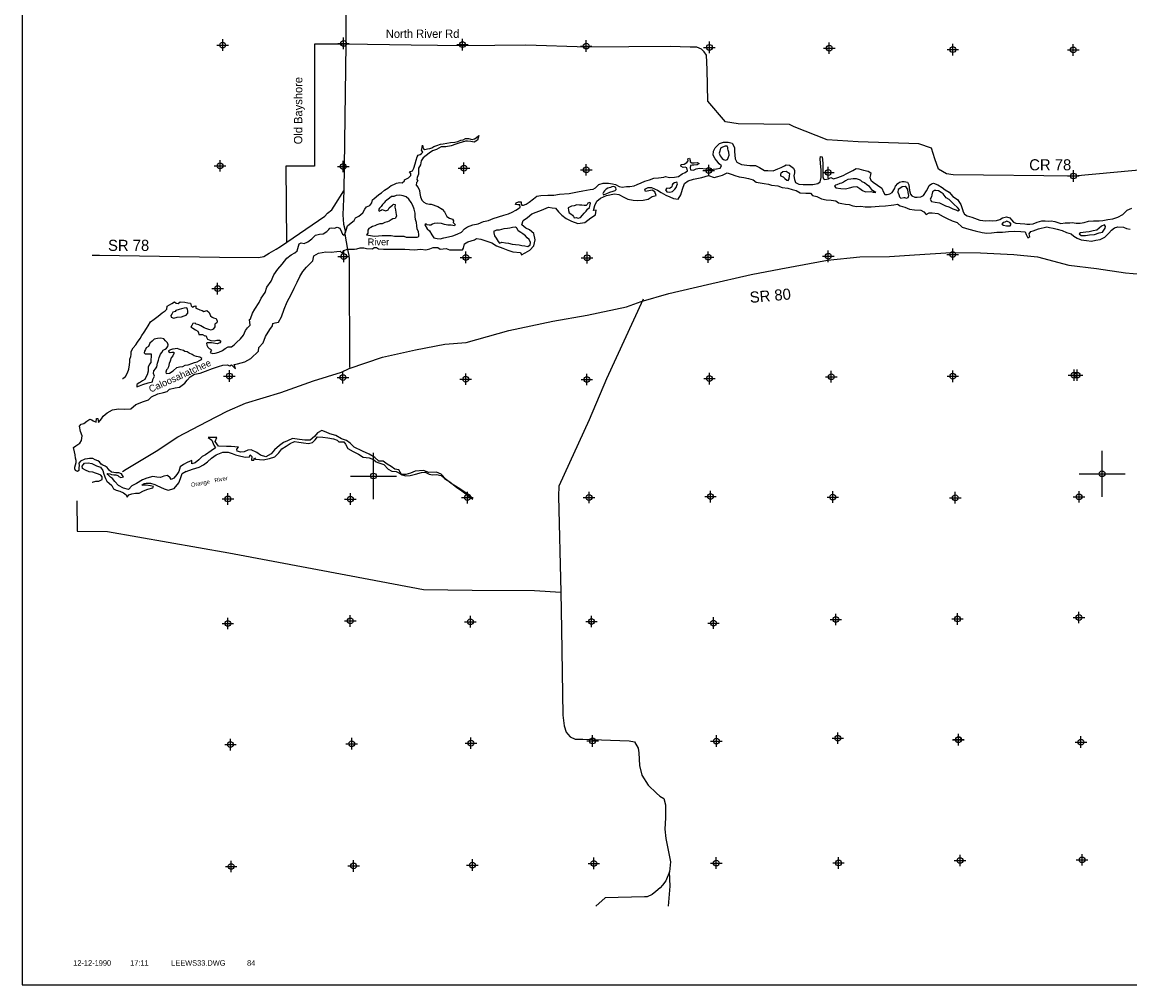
# Model space of a CAD drawing. Extents: x 237372 to 333372, y 833804 to 897635.
# Tile 1 of 3: x 237372 to 285353, y 834635 to 876345. Entities that reach past the tile are written whole.
import ezdxf
from ezdxf.enums import TextEntityAlignment as Align

# ---------------------------------------------------------------- set-up
doc = ezdxf.new("R2010")
doc.units = 0
doc.header["$LTSCALE"] = 800
doc.header["$PDMODE"] = 34
doc.header["$PDSIZE"] = 250
doc.layers.get('0').update_dxf_attribs({"linetype": 'CONTINUOUS'})
for name, color, linetype in [('BORDER', 1, 'CONTINUOUS'), ('MAJROADS', 9, 'CONTINUOUS'), ('SEC', 2, 'CONTINUOUS'), ('TEXT', 7, 'CONTINUOUS'), ('WATER', 4, 'CONTINUOUS')]:
    doc.layers.add(name, color=color, linetype=linetype)

# ---------------------------------------------------------------- blocks, each defined once
blk = doc.blocks.new('TICK')
at = {"color": 0}
for points in [[(500, 0), (500, 1000)], [(0, 500), (1000, 500)]]:
    blk.add_lwpolyline(points, dxfattribs=at)
blk.add_point((500, 500), dxfattribs=at)
blk = doc.blocks.new('LOGON')
at = {"color": 0}
blk.add_attdef('DATE', text='', height=1, dxfattribs=at).set_placement((-1.87, 1.76), align=Align.RIGHT)
for tag, p in [('TIME', (1.56, 1.76)), ('DRAWING', (8.97, 1.76)), ('OPERATOR', (22.66, 1.76))]:
    blk.add_attdef(tag, p, '', height=1, dxfattribs=at)

msp = doc.modelspace()

# ---------------------------------------------------------------- linework, layer by layer
at = {"layer": 'BORDER', "color": 0}
msp.add_lwpolyline([(237372, 834635), (333372, 834635), (333372, 897635), (237372, 897635)], close=True, dxfattribs=at)
at = {"layer": 'MAJROADS', "color": 0}
for points in [[(251483, 885978), (251426, 880574), (251374, 878070), (251389, 876729), (251387, 875388), (251314, 870093), (251306, 869037), (251257, 867990), (251296, 867596), (251361, 867311), (251343, 867152), (251463, 866489), (251529, 866229), (251536, 866086), (251543, 865860), (251551, 861386)], [(251387, 875388), (250037, 875388), (250037, 870103), (248787, 870103), (248817, 866803)], [(288100, 870142), (282935, 869678), (277706, 869734), (277405, 869770), (277063, 869982), (276899, 870419), (276760, 870889), (276217, 871078), (273586, 871156), (272246, 871242), (270809, 871814), (270609, 871916), (268380, 871941), (267836, 872021), (267072, 872923), (267041, 874298), (267012, 874909), (266921, 875061), (266804, 875171), (266595, 875256), (266310, 875258), (265439, 875290), (261861, 875267), (259189, 875345), (256499, 875324), (254228, 875349), (251387, 875388)], [(240408, 866254), (240718, 866254), (245921, 866165), (247605, 866152), (247840, 866184), (248076, 866333), (248371, 866507), (248564, 866631), (250476, 867932), (250603, 868065), (250780, 868207), (250890, 868365), (251306, 869037)], [(241713, 856881), (241881, 856976), (243170, 857761), (244114, 858373), (245386, 859049), (246253, 859494), (247053, 859839), (248574, 860303), (249995, 860802), (251206, 861185), (251542, 861333), (252980, 861831), (254408, 862154), (255684, 862394), (256598, 862461), (258456, 862990), (260362, 863384), (261848, 863655), (263544, 864017), (264192, 864246), (265377, 864588), (267065, 864984), (268947, 865411), (270231, 865651), (271868, 865955), (272255, 866027), (273656, 866183), (274947, 866188), (276020, 866262), (277606, 866365), (278879, 866346), (280329, 866274), (281351, 866173), (282714, 865809), (283911, 865672), (285158, 865477), (286499, 865373)], [(264269, 864348), (262683, 860890), (261932, 859119), (260612, 856247), (260600, 855803), (260703, 851654), (260741, 850045), (260797, 846325), (260844, 845855), (260934, 845578), (261009, 845502), (261117, 845375), (261326, 845282), (261661, 845279), (263663, 845214), (263897, 845170), (264054, 844892), (264078, 844683), (264107, 844138), (264221, 843726), (264486, 843280), (264852, 842934), (264994, 842816), (265161, 842714), (265242, 842437), (265241, 842202), (265246, 841867), (265209, 841381), (265256, 840970), (265321, 840610), (265450, 839963), (265413, 839536), (265259, 839144), (265116, 838952), (265006, 838836), (264820, 838678), (264668, 838545), (264450, 838454), (264324, 838455), (262631, 838409), (262217, 838045)], [(239735, 855600), (239750, 854292), (241065, 854274), (246321, 853355), (251625, 852360), (254763, 851766), (256858, 851734), (259564, 851722), (260703, 851654)], [(265374, 838045), (265442, 838916), (265413, 839536)]]:
    msp.add_lwpolyline(points, dxfattribs=at)
at = {"layer": 'SEC', "color": 0}
for p in [(251294, 875424), (246058, 875352), (256445, 875370), (261805, 875307), (267141, 875253), (272334, 875216), (277686, 875153), (282904, 875142), (245946, 870118), (251281, 870088), (256508, 870018), (261809, 869947), (267111, 869917), (272288, 869830), (282908, 869679), (277678, 866281), (251302, 866189), (256589, 866152), (261842, 866140), (267087, 866162), (272291, 866201), (245841, 864799), (246348, 861013), (277683, 861002), (282937, 861049), (283071, 861048), (251266, 860944), (256586, 860874), (261830, 860862), (267143, 860900), (272422, 860981), (256658, 855746), (261928, 855751), (267190, 855789), (272485, 855769), (277789, 855740), (283151, 855778), (246285, 855685), (251589, 855681), (272616, 850464), (277886, 850486), (283148, 850550), (246281, 850289), (251586, 850402), (256788, 850366), (262033, 850379), (267320, 850309), (262081, 845201), (267443, 845197), (272705, 845320), (277925, 845249), (277933, 845258), (246395, 845043), (251649, 845082), (256810, 845104), (283236, 845154), (262136, 839897), (267439, 839910), (272735, 839915), (277997, 840021), (283281, 840050), (246425, 839765), (251729, 839786), (256874, 839825)]:
    msp.add_point(p, dxfattribs=at)
at = {"layer": 'WATER', "color": 0}
for points in [[(241713, 860912), (241729, 860904), (241847, 860995), (241932, 861145), (241992, 861313), (242018, 861497), (242036, 861622), (242036, 861748), (242087, 861865), (242096, 861940), (242089, 862082), (242182, 862232), (242292, 862357), (242368, 862482), (242478, 862641), (242554, 862774), (242664, 862916), (242765, 863066), (242833, 863183), (242935, 863366), (243095, 863483), (243271, 863599), (243440, 863757), (243574, 863839), (243642, 863914), (243651, 864032), (243760, 864098), (243853, 864156), (243971, 864222), (244037, 864171), (244129, 864154), (244213, 864220), (244414, 864219), (244556, 864185), (244665, 864167), (244690, 864058), (244748, 863999), (244823, 864032), (244899, 864057), (244898, 863956), (245015, 863905), (245074, 863880), (245166, 863846), (245241, 863812), (245375, 863853), (245467, 863768), (245533, 863626), (245599, 863566), (245666, 863533), (245775, 863498), (245824, 863389), (245807, 863314), (245723, 863256), (245714, 863147), (245646, 863047), (245554, 863006), (245462, 863023), (245328, 863066), (245253, 863100), (245186, 863150), (245119, 863184), (245019, 863227), (244910, 863261), (244861, 863303), (244768, 863287), (244726, 863195), (244675, 863137), (244767, 863086), (244884, 863018), (244984, 862951), (245008, 862884), (245025, 862817), (245184, 862816), (245292, 862756), (245334, 862764), (245351, 862697), (245400, 862605), (245475, 862579), (245551, 862553), (245693, 862544), (245802, 862560), (245869, 862560), (245919, 862568), (245978, 862526), (245935, 862450), (245826, 862409), (245659, 862436), (245567, 862453), (245449, 862445), (245382, 862454), (245357, 862429), (245365, 862345), (245415, 862261), (245473, 862202), (245531, 862177), (245581, 862126), (245548, 862085), (245522, 862034), (245614, 861992), (245731, 862000), (245891, 862040), (246050, 862123), (246168, 862198), (246302, 862272), (246436, 862280), (246554, 862363), (246664, 862471), (246832, 862629), (246959, 862779), (247052, 862979), (247137, 863096), (247247, 863221), (247215, 863455), (247265, 863497), (247351, 863731), (247452, 863914), (247638, 864198), (247732, 864381), (247892, 864632), (247978, 864866), (248164, 865124), (248274, 865399), (248452, 865641), (248629, 865866), (248840, 866116), (249025, 866265), (249185, 866357), (249286, 866440), (249346, 866640), (249372, 866741), (249464, 866782), (249581, 866756), (249741, 866830), (249918, 866955), (249977, 867013), (250086, 867121), (250254, 867153), (250413, 867177), (250573, 867269), (250657, 867360), (250699, 867418), (250767, 867426), (250900, 867417), (251018, 867458), (251127, 867424), (251209, 867256), (251242, 867164), (251317, 867121), (251377, 867230), (251402, 867338), (251471, 867514), (251622, 867647), (251757, 867755), (251816, 867863), (251959, 867938), (252127, 868079), (252221, 868237), (252288, 868337), (252431, 868404), (252516, 868512), (252550, 868646), (252617, 868704), (252710, 868770), (252819, 868878), (252937, 868953), (253072, 869069), (253215, 869152), (253350, 869268), (253467, 869309), (253593, 869367), (253736, 869400), (253836, 869382), (253929, 869474), (253937, 869516), (254021, 869557), (254114, 869598), (254207, 869698), (254207, 869790), (254149, 869858), (254275, 869899), (254343, 870024), (254403, 870199), (254445, 870358), (254488, 870509), (254531, 870584), (254615, 870617), (254674, 870658), (254733, 870716), (254674, 870800), (254700, 870918), (254709, 871010), (254742, 870875), (254809, 870825), (254926, 870849), (255035, 870873), (255119, 870906), (255203, 870964), (255329, 871006), (255488, 871055), (255614, 871079), (255765, 871095), (255924, 871136), (256109, 871151), (256251, 871167), (256377, 871225), (256478, 871249), (256570, 871299), (256713, 871298), (256863, 871263), (256964, 871296), (257040, 871338), (257157, 871429), (257089, 871228), (256955, 871146), (256804, 871180), (256662, 871181), (256570, 871190), (256435, 871141), (256293, 871108), (256158, 871059), (255949, 870985), (255731, 870944), (255521, 870937), (255319, 870821), (255143, 870764), (255009, 870664), (254874, 870573), (254739, 870473), (254663, 870332), (254620, 870156), (254535, 870014), (254543, 869872), (254534, 869755), (254482, 869613), (254465, 869521), (254515, 869453), (254456, 869395), (254438, 869286), (254530, 869185), (254579, 869051), (254603, 868917), (254628, 868774), (254685, 868631), (254768, 868547), (254869, 868488), (255011, 868453), (255094, 868461), (255379, 868359), (255562, 868240), (255662, 868131), (255720, 868013), (255761, 867921), (255878, 867845), (256011, 867802), (256053, 867735), (256044, 867668), (256085, 867617), (256135, 867575), (256102, 867517), (255951, 867551), (255809, 867544), (255666, 867578), (255533, 867621), (255374, 867639), (255223, 867623), (255147, 867590), (255072, 867549), (254996, 867549), (254921, 867566), (254879, 867609), (254821, 867567), (254912, 867391), (255020, 867298), (255111, 867130), (255202, 867003), (255344, 866969), (255486, 866951), (255638, 867001), (255839, 867049), (256032, 867082), (256216, 867156), (256401, 867247), (256536, 867388), (256662, 867471), (256897, 867562), (257124, 867610), (257359, 867701), (257577, 867758), (257770, 867832), (258005, 867906), (258232, 867980), (258433, 868037), (258601, 868112), (258752, 868203), (258870, 868269), (258937, 868335), (258930, 868428), (258838, 868428), (258737, 868446), (258771, 868512), (258872, 868562), (258981, 868553), (258988, 868452), (259013, 868410), (259089, 868410), (259198, 868459), (259332, 868551), (259526, 868692), (259661, 868800), (259845, 868840), (260138, 868855), (260406, 868853), (260649, 868885), (261060, 868924), (261429, 868989), (261655, 869038), (261823, 869062), (261982, 869094), (262100, 869110), (262201, 869168), (262352, 869309), (262545, 869367), (262771, 869365), (262939, 869339), (263072, 869305), (263231, 869228), (263365, 869202), (263557, 869218), (263700, 869217), (263884, 869249), (264019, 869315), (264178, 869389), (264346, 869455), (264539, 869513), (264732, 869587), (264942, 869602), (265160, 869634), (265244, 869659), (265419, 869607), (265629, 869623), (265805, 869663), (265956, 869771), (266091, 869829), (266192, 869904), (266159, 870038), (266092, 870055), (266000, 870047), (265900, 870107), (265917, 870182), (266051, 870198), (266169, 870264), (266228, 870331), (266212, 870423), (266279, 870456), (266303, 870347), (266303, 870288), (266378, 870246), (266487, 870245), (266604, 870261), (266704, 870219), (266604, 870161), (266461, 870145), (266394, 870154), (266319, 870129), (266310, 870029), (266326, 869945), (266451, 869935), (266561, 869985), (266712, 870017), (267021, 869990), (267172, 869964), (267297, 869972), (267448, 869987), (267608, 870020), (267658, 870120), (267567, 870204), (267459, 870331), (267384, 870423), (267310, 870583), (267319, 870759), (267387, 870901), (267463, 870976), (267573, 871092), (267757, 871141), (267958, 871148), (268126, 871105), (268225, 870920), (268224, 870744), (268239, 870577), (268263, 870418), (268329, 870275), (268538, 870181), (268764, 870146), (268890, 870137), (269132, 870135), (269316, 870042), (269525, 869924), (269675, 869914), (269910, 869904), (270103, 869987), (270246, 870044), (270397, 870119), (270473, 870168), (270615, 870151), (270781, 870024), (270823, 869923), (270822, 869814), (270796, 869689), (270828, 869530), (270869, 869395), (271020, 869327), (271204, 869309), (271380, 869308), (271623, 869315), (271841, 869356), (271942, 869422), (271985, 869614), (271987, 869932), (271947, 870234), (271940, 870418), (271957, 870527), (272024, 870510), (272056, 870233), (272054, 869982), (272061, 869790), (272052, 869639), (272076, 869555), (272143, 869521), (272294, 869554), (272403, 869611), (272520, 869552), (272705, 869609), (272940, 869700), (273100, 869783), (273234, 869857), (273360, 869915), (273503, 870006), (273620, 869989), (273812, 869937), (274021, 869885), (274130, 869809), (274121, 869726), (274095, 869609), (274128, 869500), (274236, 869415), (274419, 869288), (274603, 869153), (274677, 868985), (274743, 868876), (274835, 868875), (274953, 868908), (275054, 868966), (275164, 869116), (275206, 869241), (275299, 869358), (275375, 869416), (275484, 869440), (275584, 869440), (275718, 869414), (275776, 869296), (275808, 869053), (275849, 868894), (275915, 868818), (276032, 868767), (276141, 868758), (276292, 868773), (276418, 868840), (276545, 869040), (276596, 869131), (276664, 869273), (276756, 869340), (276848, 869364), (277032, 869296), (277216, 869186), (277349, 869085), (277533, 868983), (277690, 868789), (277882, 868654), (278032, 868444), (278097, 868234), (278138, 868125), (278188, 868032), (278305, 867948), (278514, 867888), (278848, 867768), (279116, 867741), (279258, 867757), (279409, 867731), (279576, 867755), (279719, 867788), (279837, 867871), (280013, 867911), (280155, 867860), (280221, 867776), (280313, 867675), (280413, 867632), (280605, 867614), (280798, 867613), (280890, 867596), (281024, 867586), (281158, 867611), (281334, 867685), (281536, 867742), (281686, 867733), (281829, 867724), (281946, 867739), (282105, 867713), (282239, 867662), (282364, 867628), (282548, 867652), (282749, 867650), (282883, 867666), (282945, 867656), (283029, 867630), (283196, 867629), (283372, 867670), (283557, 867719), (283783, 867742), (284017, 867741), (284185, 867756), (284403, 867797), (284621, 867829), (284839, 867894), (285049, 868010), (285243, 868201), (285444, 868284)], [(240408, 856420), (240424, 856414), (240559, 856455), (240701, 856454), (240835, 856529), (240845, 856638), (240786, 856713), (240686, 856764), (240553, 856799), (240427, 856841), (240268, 856868), (240110, 856927), (239984, 857004), (239968, 857104), (240011, 857171), (240078, 857237), (240229, 857245), (240388, 857227), (240588, 857125), (240772, 857057), (240863, 856914), (240912, 856754), (240978, 856570), (241036, 856460), (241144, 856376), (241252, 856266), (241335, 856132), (241444, 856072), (241598, 856022), (241757, 855948), (241874, 855863), (241924, 855771), (241991, 855871), (242126, 855912), (242276, 855937), (242436, 855944), (242629, 856035), (242822, 856109), (243031, 856167), (243065, 856225), (242931, 856260), (242739, 856277), (242563, 856278), (242656, 856362), (242748, 856369), (242932, 856368), (243116, 856317), (243199, 856266), (243358, 856199), (243517, 856122), (243701, 856063), (243952, 856137), (244163, 856378), (244231, 856579), (244308, 856788), (244474, 856891), (244476, 856879), (244744, 856970), (245046, 857068), (245222, 857160), (245399, 857293), (245576, 857459), (245769, 857600), (246063, 857716), (246289, 857715), (246473, 857655), (246615, 857604), (246841, 857544), (247050, 857501), (247217, 857509), (247251, 857600), (247326, 857533), (247309, 857374), (247409, 857374), (247435, 857465), (247476, 857415), (247652, 857397), (247819, 857388), (248088, 857445), (248322, 857511), (248491, 857686), (248626, 857852), (248811, 857977), (248987, 858093), (249172, 858176), (249364, 858141), (249557, 858115), (249774, 858089), (249942, 858138), (250068, 858246), (250161, 858371), (250395, 858370), (250613, 858335), (250856, 858292), (251014, 858233), (251089, 858157), (251307, 858156), (251382, 858055), (251481, 857878), (251715, 857743), (251940, 857625), (252149, 857498), (252400, 857463), (252592, 857395), (252701, 857294), (252826, 857251), (253035, 857183), (253226, 856973), (253385, 856897), (253569, 856870), (253711, 856803), (253836, 856735), (253987, 856684), (254179, 856708), (254414, 856757), (254666, 856831), (254833, 856847), (255000, 856754), (255143, 856736), (255327, 856752), (255528, 856700), (255669, 856566), (255903, 856422), (256194, 856178), (256420, 856034), (256653, 855865), (256895, 855680), (256779, 855831), (256603, 855941), (256328, 856127), (255961, 856355), (255744, 856532), (255528, 856759), (255327, 856852), (254992, 856829), (254750, 856922), (254398, 856891), (254188, 856800), (253987, 856742), (253803, 856744), (253695, 856945), (253519, 856971), (253361, 857089), (253177, 857199), (253011, 857317), (252826, 857327), (252643, 857487), (252401, 857631), (252117, 857758), (251758, 857927), (251575, 858104), (251416, 858214), (251207, 858290), (250957, 858442), (250698, 858502), (250547, 858579), (250347, 858647), (250162, 858556), (250036, 858389), (249850, 858239), (249616, 858232), (249382, 858259), (249089, 858302), (248871, 858211), (248694, 858128), (248518, 858004), (248307, 857812), (248164, 857646), (247921, 857513), (247703, 857581), (247536, 857699), (247286, 857818), (247143, 857794), (246992, 857728), (246842, 857720), (246691, 857754), (246666, 857838), (246742, 857930), (246583, 857939), (246433, 857957), (246223, 857958), (245880, 857977), (245739, 858170), (245807, 858354), (245430, 858356), (245588, 858238), (245679, 858011), (245746, 857902), (245561, 857777), (245317, 857603), (245166, 857520), (245023, 857387), (244871, 857254), (244729, 857213), (244729, 857347), (244520, 857272), (244360, 857173), (244217, 857073), (244166, 856881), (244073, 856747), (243946, 856580), (243829, 856531), (243779, 856607), (243662, 856699), (243503, 856675), (243369, 856609), (243210, 856635), (243026, 856653), (242766, 856587), (242581, 856521), (242329, 856363), (242119, 856256), (241984, 856097), (241767, 856149), (241541, 856276), (241383, 856436), (241292, 856578), (241200, 856629), (241084, 856739), (241050, 856789), (241172, 856778), (241239, 856744), (241348, 856735), (241423, 856726), (241515, 856700), (241557, 856666), (241648, 856615), (241758, 856640), (241724, 856699), (241675, 856774), (241566, 856817), (241432, 856818), (241348, 856835), (241248, 856853), (241140, 856937), (241057, 857055), (240965, 857106), (240873, 857148), (240798, 857191), (240723, 857292), (240648, 857334), (240531, 857377), (240431, 857444), (240364, 857445), (240289, 857445), (240197, 857421), (240088, 857405), (239894, 857323), (239827, 857231), (239843, 857139), (239834, 857038), (239834, 856988), (239825, 856921), (239766, 856879), (239682, 856914), (239658, 856989), (239658, 857064), (239676, 857165), (239718, 857265), (239719, 857357), (239686, 857450), (239665, 857592), (239640, 857735), (239591, 857911), (239692, 857994), (239869, 858102), (239945, 858219), (239971, 858428), (239896, 858604), (239856, 858839), (239923, 858931), (240041, 858955), (240167, 859055), (240310, 859138), (240385, 859121), (240452, 859078), (240577, 859011), (240595, 859170), (240645, 859178), (240677, 859002), (240804, 859160), (240888, 859269), (241057, 859418), (241292, 859543), (241552, 859591), (241819, 859573), (242087, 859597), (242298, 859772), (242625, 859904), (242843, 859978), (242970, 860111), (243247, 860235), (243490, 860292), (243649, 860342), (243750, 860450), (244002, 860507), (244194, 860523), (244413, 860706), (244514, 860831), (244657, 860981), (244834, 861089), (245077, 861138), (245320, 861229), (245622, 861336), (245874, 861426), (246059, 861476), (246251, 861500), (246368, 861457), (246435, 861499), (246610, 861322), (246553, 861515), (246704, 861539), (247022, 861629), (247283, 861779), (247603, 862087), (247629, 862254), (247806, 862454), (247908, 862721), (248102, 863030), (248212, 863180), (248237, 863289), (248330, 863322), (248480, 863346), (248607, 863580), (248726, 863914), (248845, 864223), (249023, 864549), (249150, 864825), (249286, 865075), (249404, 865326), (249531, 865534), (249683, 865726), (249961, 866009), (250012, 866218), (250205, 866334), (250532, 866400), (250758, 866373), (251001, 866405), (251152, 866421), (251227, 866337), (251311, 866454), (251462, 866512), (251596, 866511), (251764, 866510), (251873, 866526), (252015, 866567), (252174, 866566), (252291, 866540), (252551, 866522), (252618, 866581), (252719, 866580), (252810, 866529), (253020, 866511), (253237, 866510), (253430, 866509), (253648, 866508), (253949, 866506), (254351, 866487), (254636, 866502), (254862, 866476), (255029, 866517), (255172, 866583), (255381, 866582), (255473, 866514), (255733, 866538), (255883, 866487), (256185, 866485), (256444, 866484), (256495, 866559), (256538, 866743), (256672, 866826), (256966, 866916), (257058, 866966), (257234, 866940), (257451, 866872), (257719, 866778), (257919, 866660), (258195, 866550), (258412, 866465), (258621, 866388), (258964, 866369), (259005, 866260), (259165, 866352), (259358, 866468), (259543, 866651), (259587, 866910), (259530, 867187), (259355, 867347), (259188, 867423), (259021, 867558), (259072, 867750), (259257, 867883), (259451, 868033), (259644, 868116), (259870, 868198), (260172, 868322), (260323, 868296), (260473, 868279), (260607, 868127), (260748, 867984), (260932, 867841), (261174, 867722), (261441, 867628), (261743, 867660), (262003, 867860), (262214, 868001), (262240, 868202), (262122, 868177), (262174, 868395), (262267, 868595), (262427, 868712), (262687, 868827), (263031, 868901), (263215, 868883), (263440, 868765), (263607, 868680), (263833, 868637), (264042, 868611), (264277, 868634), (264487, 868675), (264655, 868791), (264831, 868841), (264773, 868992), (264656, 869068), (264522, 869043), (264371, 869002), (264347, 869103), (264489, 869186), (264640, 869185), (264891, 869066), (265058, 868957), (265250, 868855), (265425, 868770), (265592, 868702), (265784, 868668), (265903, 868860), (265979, 869111), (266056, 869353), (266224, 869469), (266451, 869535), (266811, 869608), (267105, 869699), (267341, 869608), (267509, 869658), (267710, 869715), (267912, 869814), (268121, 869746), (268246, 869703), (268430, 869644), (268639, 869617), (268832, 869574), (269032, 869506), (269166, 869413), (269333, 869378), (269509, 869352), (269701, 869318), (269835, 869283), (270103, 869248), (270295, 869180), (270538, 869153), (270730, 869094), (270898, 869051), (271073, 868949), (271316, 868931), (271517, 868938), (271600, 868829), (271793, 868794), (272001, 868684), (272194, 868641), (272420, 868631), (272612, 868605), (272737, 868512), (272880, 868486), (273030, 868460), (273198, 868442), (273348, 868391), (273524, 868356), (273700, 868372), (273892, 868345), (274152, 868344), (274496, 868367), (274772, 868382), (275015, 868414), (275133, 868430), (275284, 868454), (275401, 868387), (275610, 868327), (275810, 868242), (276028, 868207), (276296, 868197), (276429, 868129), (276529, 868011), (276664, 868086), (276789, 868077), (277032, 868050), (277266, 867931), (277441, 867838), (277659, 867736), (277876, 867659), (278092, 867465), (278385, 867380), (278653, 867303), (278954, 867234), (279155, 867208), (279356, 867223), (279591, 867239), (279834, 867245), (280102, 867277), (280353, 867284), (280630, 867274), (280822, 867256), (280863, 867139), (280938, 867004), (281022, 867054), (280989, 867171), (281057, 867272), (281166, 867296), (281393, 867387), (281757, 867475), (281879, 867451), (282029, 867416), (282205, 867373), (282414, 867314), (282606, 867237), (282807, 867177), (282932, 867067), (283066, 866983), (283241, 866906), (283475, 866880), (283685, 866853), (283878, 866903), (284062, 866927), (284264, 867034), (284449, 867201), (284559, 867326), (284685, 867434), (284836, 867475), (285071, 867465), (285204, 867406), (285372, 867379)]]:
    msp.add_lwpolyline(points, dxfattribs=at)
for points in [[(267953, 870798), (267945, 870857), (267945, 870916), (267912, 870966), (267820, 870967), (267703, 870926), (267619, 870884), (267593, 870759), (267567, 870667), (267608, 870549), (267699, 870440), (267758, 870398), (267841, 870364), (267925, 870397), (267951, 870463), (267993, 870580), (267978, 870714)], [(265647, 869114), (265697, 869181), (265731, 869273), (265765, 869339), (265732, 869407), (265632, 869382), (265556, 869341), (265522, 869299), (265513, 869215), (265488, 869174), (265412, 869141), (265303, 869150), (265244, 869075), (265302, 868999), (265428, 868982), (265537, 869006)], [(270551, 869809), (270459, 869877), (270317, 869861), (270233, 869794), (270224, 869753), (270223, 869686), (270332, 869643), (270415, 869575), (270490, 869499), (270557, 869491), (270599, 869549), (270617, 869683), (270618, 869767)], [(274139, 869005), (274230, 868980), (274348, 868962), (274206, 869055), (274081, 869224), (273965, 869291), (273865, 869376), (273756, 869427), (273706, 869477), (273639, 869511), (273506, 869554), (273363, 869555), (273263, 869547), (273137, 869532), (273036, 869474), (272952, 869416), (272860, 869374), (272784, 869358), (272666, 869300), (272599, 869276), (272557, 869234), (272615, 869167), (272833, 869140), (273034, 869130), (273210, 869163), (273361, 869203), (273520, 869219), (273654, 869143), (273770, 869050), (273904, 868999)], [(262740, 869151), (262665, 869109), (262597, 869043), (262555, 868976), (262521, 868918), (262554, 868859), (262697, 868917), (262831, 868974), (262966, 869015), (263058, 869048), (263109, 869098), (263084, 869174), (263001, 869224), (262908, 869208), (262858, 869175)], [(275594, 868752), (275678, 868718), (275753, 868751), (275779, 868835), (275755, 868969), (275730, 869087), (275681, 869179), (275622, 869221), (275497, 869214), (275387, 869139), (275320, 869089), (275303, 868981), (275344, 868880), (275376, 868771), (275435, 868720), (275569, 868753)], [(277270, 868908), (277179, 868959), (277070, 869035), (276953, 869053), (276886, 869045), (276810, 868987), (276776, 868870), (276758, 868770), (276708, 868669), (276765, 868577), (276924, 868542), (277108, 868516), (277250, 868448), (277367, 868380), (277518, 868337), (277685, 868261), (277810, 868210), (277902, 868175), (277977, 868208), (277886, 868310), (277728, 868453), (277636, 868546), (277520, 868655), (277403, 868732)], [(253366, 868796), (253290, 868722), (253172, 868630), (253096, 868572), (253046, 868514), (252978, 868447), (252919, 868356), (252851, 868289), (252801, 868206), (252834, 868155), (252918, 868196), (252960, 868230), (253043, 868204), (253119, 868170), (253228, 868211), (253270, 868303), (253355, 868378), (253413, 868419), (253456, 868461), (253523, 868444), (253522, 868326), (253538, 868209), (253562, 868100), (253578, 868008), (253586, 867932), (253535, 867840), (253426, 867824), (253350, 867775), (253275, 867725), (253199, 867692), (253082, 867659), (252972, 867610), (252872, 867602), (252738, 867570), (252653, 867520), (252544, 867496), (252477, 867454), (252385, 867404), (252342, 867338), (252342, 867246), (252341, 867204), (252291, 867129), (252466, 867094), (252634, 867076), (252801, 867083), (252961, 867107), (253162, 867106), (253363, 867105), (253496, 867079), (253656, 867077), (253823, 867076), (253898, 867076), (253999, 867033), (254107, 867032), (254241, 867032), (254384, 867031), (254484, 867030), (254552, 867055), (254560, 867138), (254536, 867264), (254487, 867390), (254463, 867524), (254447, 867658), (254414, 867793), (254390, 867918), (254391, 868069), (254350, 868245), (254301, 868396), (254218, 868531), (254119, 868682), (254011, 868775), (253869, 868826), (253735, 868853), (253575, 868829), (253466, 868796)], [(261796, 868161), (261863, 868244), (261947, 868310), (261982, 868427), (261991, 868503), (261966, 868536), (261873, 868503), (261839, 868445), (261797, 868403), (261722, 868404), (261621, 868421), (261513, 868422), (261395, 868423), (261286, 868382), (261169, 868366), (261076, 868333), (261026, 868300), (261042, 868182), (261066, 868090), (261141, 868039), (261216, 867989), (261250, 867930), (261283, 867863), (261366, 867879), (261450, 867845), (261551, 867877), (261644, 867986), (261720, 868069)], [(279807, 867593), (279883, 867550), (280008, 867524), (280092, 867524), (280167, 867523), (280209, 867590), (280160, 867657), (280076, 867700), (280018, 867725), (279942, 867684), (279867, 867668)], [(283163, 867168), (283246, 867100), (283431, 867107), (283607, 867123), (283825, 867146), (284026, 867212), (284169, 867245), (284228, 867328), (284287, 867420), (284304, 867495), (284255, 867562), (284129, 867504), (284027, 867421), (283918, 867338), (283759, 867306), (283591, 867265), (283440, 867250), (283331, 867225), (283214, 867218)], [(258817, 867410), (258784, 867427), (258742, 867461), (258608, 867454), (258491, 867421), (258390, 867405), (258239, 867389), (258138, 867365), (258029, 867332), (257920, 867325), (257862, 867300), (257803, 867283), (257802, 867216), (257835, 867082), (257901, 866990), (257951, 866906), (257992, 866838), (258051, 866771), (258151, 866812), (258302, 866786), (258444, 866768), (258603, 866725), (258737, 866708), (258896, 866690), (259021, 866672), (259147, 866654), (259272, 866628), (259373, 866695), (259391, 866804), (259333, 866921), (259250, 866997), (259175, 867081), (259058, 867174), (258967, 867225), (258858, 867301)], [(244027, 863852), (243993, 863810), (243892, 863778), (243850, 863694), (243816, 863636), (243824, 863560), (243949, 863518), (244092, 863559), (244276, 863582), (244385, 863615), (244478, 863656), (244545, 863740), (244546, 863832), (244538, 863899), (244505, 863966), (244396, 863958), (244278, 863917), (244169, 863901)], [(242439, 860722), (242388, 860681), (242346, 860647), (242338, 860597), (242346, 860547), (242455, 860588), (242597, 860646), (242824, 860711), (243017, 860768), (243034, 860861), (243111, 861002), (243061, 861120), (243071, 861237), (243147, 861320), (243206, 861404), (243232, 861563), (243275, 861696), (243301, 861813), (243360, 861955), (243419, 862030), (243487, 862130), (243571, 862180), (243622, 862222), (243689, 862297), (243698, 862364), (243674, 862447), (243582, 862540), (243507, 862624), (243382, 862650), (243239, 862643), (243097, 862611), (243004, 862527), (242903, 862436), (242843, 862294), (242751, 862228), (242717, 862161), (242674, 862086), (242657, 862019), (242707, 861977), (242824, 861968), (242958, 861967), (242957, 861833), (242948, 861741), (242947, 861598), (242888, 861523), (242837, 861390), (242836, 861230), (242785, 861063), (242734, 860963), (242683, 860863), (242590, 860797), (242498, 860747)], [(243915, 862178), (243881, 862178), (243805, 862145), (243713, 862104), (243713, 862079), (243780, 862036), (243863, 862052), (243947, 862044), (243947, 861985), (243904, 861885), (243820, 861802), (243785, 861659), (243743, 861551), (243708, 861417), (243666, 861325), (243632, 861275), (243598, 861183), (243614, 861116), (243757, 861132), (243908, 861240), (244077, 861381), (244194, 861405), (244328, 861430), (244429, 861479), (244563, 861503), (244723, 861561), (244840, 861594), (244949, 861626), (245050, 861684), (245134, 861725), (245160, 861776), (245068, 861835), (244926, 861861), (244826, 861887), (244734, 861938), (244600, 861997), (244525, 862056), (244425, 862074), (244358, 862124), (244249, 862150), (244157, 862176), (244082, 862210)]]:
    msp.add_lwpolyline(points, close=True, dxfattribs=at)

# ---------------------------------------------------------------- block references
at = {"color": 0, "xscale": 2, "yscale": 2, "zscale": 2}
for p in [(251589, 855681), (283151, 855778)]:
    msp.add_blockref('TICK', p, dxfattribs=at)
at = {"layer": 'TEXT', "color": 0, "xscale": 240, "yscale": 240, "zscale": 240}
msp.add_blockref('LOGON', (241675, 835041), dxfattribs=at).add_auto_attribs({'DATE': '12-12-1990', 'TIME': '17:11', 'OPERATOR': '84', 'DRAWING': 'LEEWS33.DWG'})

# ---------------------------------------------------------------- texts
at = {"layer": 'MAJROADS', "color": 0}
for s, height, p in [('North River Rd', 360, (253126, 875664)), ('CR 78', 480, (280994, 869924)), ('SR 78', 480, (241092, 866434))]:
    msp.add_text(s, height=height, dxfattribs=at).set_placement(p)
for s, height, rotation, p in [('Old Bayshore', 360, 90, (249507, 871053)), ('SR 80', 480, 5, (268910, 864179))]:
    msp.add_text(s, height=height, rotation=rotation, dxfattribs=at).set_placement(p)
at = {"layer": 'WATER', "color": 0}
msp.add_text('River', height=300, dxfattribs=at).set_placement((252338, 866673))
for s, height, rotation, p in [('Caloosahatchee', 300, 24.2148, (242941, 860289)), ('Orange   River', 180, 11, (244701, 856202))]:
    msp.add_text(s, height=height, rotation=rotation, dxfattribs=at).set_placement(p)

doc.saveas('drawing.dxf')
